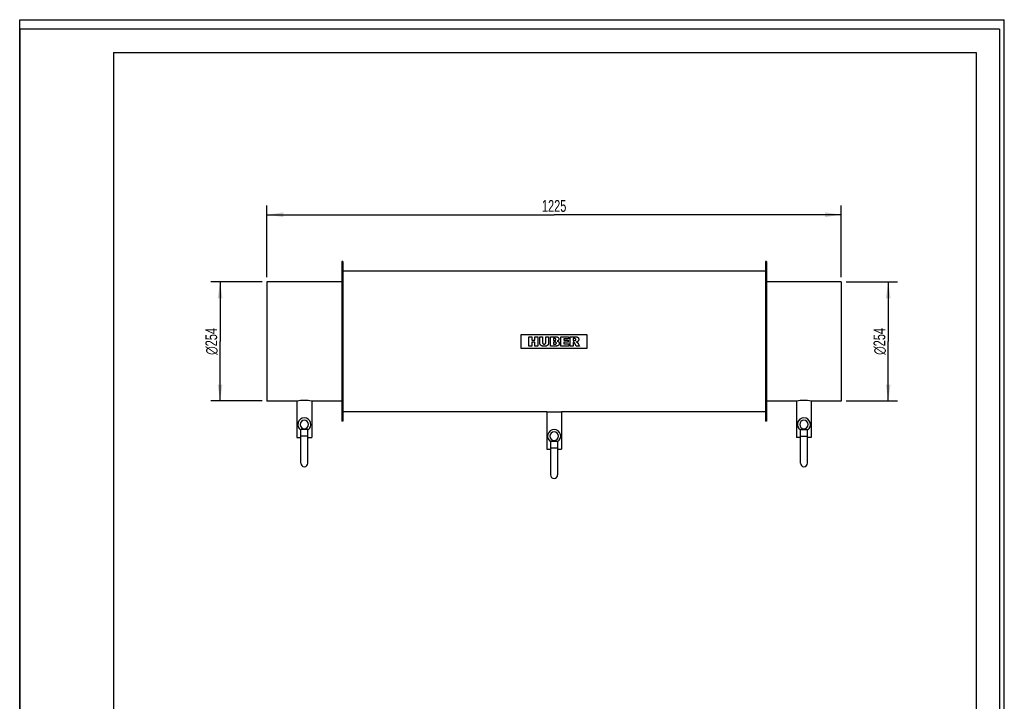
# Model space of a CAD drawing. Header units: millimetres. Extents: x 0 to 2100, y 0 to 2970.
# Tile 8 of 8: x 0 to 2100, y 1517 to 2970. Entities that reach past the tile are written whole.
import ezdxf

# ---------------------------------------------------------------- set-up
doc = ezdxf.new("R2010")
doc.units = ezdxf.units.MM
doc.header["$LTSCALE"] = 193.6
doc.layers.get('0').update_dxf_attribs({"linetype": 'CONTINUOUS'})
for name, color, linetype in [('_2D-BEM', 7, 'CONTINUOUS'), ('_ACHSEN', 7, 'CONTINUOUS'), ('_KURVEN', 7, 'CONTINUOUS')]:
    doc.layers.add(name, color=color, linetype=linetype)
doc.styles.get("Standard").update_dxf_attribs({"font": 'txt', "width": 0.7})
doc.styles.add('TEXTSTYLE_4', font='gdt', dxfattribs={"width": 0.7})
doc.dimstyles.new('DIMSTYLE_1', dxfattribs={"dimtxt": 25, "dimasz": 35, "dimexe": 2, "dimexo": 1, "dimtad": 1, "dimdec": 1, "dimtxsty": 'Standard', "dimblk": '_FILLED', "dimblk1": '_FILLED', "dimblk2": '_FILLED', "dimcen": 0.09, "dimadec": 1, "dimazin": 2, "dimtp": 0.5, "dimtm": 0.5, "dimtfac": 1, "dimtdec": 1, "dimtofl": 0, "dimtmove": 0, "dimatfit": 3, "dimldrblk": '_FILLED', "dimfxl": 1, "dimtolj": 1, "dimarcsym": 0})
doc.dimstyles.new('DIMSTYLE_2', dxfattribs={"dimtxt": 25, "dimasz": 35, "dimexe": 2, "dimexo": 1, "dimtad": 1, "dimdec": 1, "dimtxsty": 'Standard', "dimblk": '_FILLED', "dimblk1": '_FILLED', "dimblk2": '_FILLED', "dimcen": 0.09, "dimadec": 1, "dimazin": 2, "dimtp": 1.2, "dimtm": 1.2, "dimtfac": 1, "dimtdec": 1, "dimtofl": 0, "dimtmove": 0, "dimatfit": 3, "dimldrblk": '_FILLED', "dimfxl": 1, "dimtolj": 1, "dimarcsym": 0})

# ---------------------------------------------------------------- blocks, each defined once
blk = doc.blocks.new('_FILLED')
at = {"color": 0, "linetype": 'ByBlock'}
blk.add_solid([(0, 0), (-1, 0.143), (-1, -0.143)], dxfattribs=at)
blk = doc.blocks.new('*D1')
at = {"layer": '_2D-BEM', "color": 2, "linetype": 'Continuous', "transparency": 16777216}
for p, q in [((1762.4, 2411.3), (1872.4, 2411.3)), ((1852.4, 2411.3), (1852.4, 2284.3)), ((1852.4, 2157.3), (1852.4, 2284.3)), ((1762.4, 2157.3), (1872.4, 2157.3))]:
    blk.add_line(p, q, dxfattribs=at)
at = {"layer": '_2D-BEM', "color": 2, "linetype": 'Continuous', "transparency": 16777216, "xscale": 35, "yscale": 35, "zscale": 35}
for p, rotation in [((1852.4, 2411.3), 90), ((1852.4, 2157.3), 270)]:
    blk.add_blockref('_FILLED', p, dxfattribs=dict(at, rotation=rotation))
at = {"layer": '_2D-BEM', "color": 2, "linetype": 'Continuous', "transparency": 16777216, "insert": (1821.1, 2284.3), "char_height": 25, "width": 135.714, "attachment_point": 2, "rotation": 90, "line_spacing_factor": 0.9, "style": 'TEXTSTYLE_4'}
blk.add_mtext('{\\fgdt;n}\\ftxt;254', dxfattribs=at)
blk = doc.blocks.new('*D2')
at = {"layer": '_2D-BEM', "color": 2, "linetype": 'Continuous', "transparency": 16777216}
for p, q in [((517.4, 2411.3), (407.4, 2411.3)), ((427.4, 2411.3), (427.4, 2284.3)), ((427.4, 2157.3), (427.4, 2284.3)), ((517.4, 2157.3), (407.4, 2157.3))]:
    blk.add_line(p, q, dxfattribs=at)
at = {"layer": '_2D-BEM', "color": 2, "linetype": 'Continuous', "transparency": 16777216, "xscale": 35, "yscale": 35, "zscale": 35}
for p, rotation in [((427.4, 2411.3), 90), ((427.4, 2157.3), 270)]:
    blk.add_blockref('_FILLED', p, dxfattribs=dict(at, rotation=rotation))
at = {"layer": '_2D-BEM', "color": 2, "linetype": 'Continuous', "transparency": 16777216, "insert": (396.1, 2284.3), "char_height": 25, "width": 135.714, "attachment_point": 2, "rotation": 90, "line_spacing_factor": 0.9, "style": 'TEXTSTYLE_4'}
blk.add_mtext('{\\fgdt;n}\\ftxt;254', dxfattribs=at)
blk = doc.blocks.new('*D3')
at = {"layer": '_2D-BEM', "color": 2, "linetype": 'Continuous', "transparency": 16777216}
for p, q in [((527.4, 2421.3), (527.4, 2574.3)), ((1752.4, 2421.3), (1752.4, 2574.3)), ((527.4, 2554.3), (1139.9, 2554.3)), ((1752.4, 2554.3), (1139.9, 2554.3))]:
    blk.add_line(p, q, dxfattribs=at)
at = {"layer": '_2D-BEM', "color": 2, "linetype": 'Continuous', "transparency": 16777216, "xscale": 35, "yscale": 35, "zscale": 35, "rotation": 180}
blk.add_blockref('_FILLED', (527.4, 2554.3), dxfattribs=at)
at = {"layer": '_2D-BEM', "color": 2, "linetype": 'Continuous', "transparency": 16777216, "xscale": 35, "yscale": 35, "zscale": 35}
blk.add_blockref('_FILLED', (1752.4, 2554.3), dxfattribs=at)
at = {"layer": '_2D-BEM', "color": 2, "linetype": 'Continuous', "transparency": 16777216, "insert": (1139.9, 2585.5), "char_height": 25, "width": 107.143, "attachment_point": 2, "line_spacing_factor": 0.9}
blk.add_mtext('1225', dxfattribs=at)

msp = doc.modelspace()

# ---------------------------------------------------------------- linework, layer by layer
at = {"color": 7, "linetype": 'Continuous'}
for p, q in [((0, 2970), (2100, 2970)), ((0, 0), (0, 2970)), ((0, 2970), (2100, 2970)), ((0, 0), (0, 2970)), ((2100, 0), (2100, 2970)), ((2100, 0), (2100, 2970)), ((527.36, 2411.27), (527.36, 2409.27)), ((686.86, 2411.27), (527.36, 2411.27)), ((527.36, 2409.27), (527.36, 2159.27)), ((1752.36, 2411.27), (1592.86, 2411.27)), ((1752.36, 2411.27), (1752.36, 2409.27)), ((1752.36, 2409.27), (1752.36, 2159.27)), ((527.36, 2159.27), (527.36, 2157.27)), ((1752.36, 2159.27), (1752.36, 2157.27)), ((599.61, 2082.27), (599.61, 2096.76)), ((614.61, 2096.76), (599.61, 2096.76)), ((599.61, 2024.77), (599.61, 2082.27)), ((614.61, 2082.27), (599.61, 2082.27)), ((614.61, 2082.27), (614.61, 2096.76)), ((614.61, 2024.77), (614.61, 2082.27)), ((1665.11, 2082.27), (1665.11, 2096.76)), ((1665.11, 2096.76), (1680.11, 2096.76)), ((1665.11, 2024.77), (1665.11, 2082.27)), ((1665.11, 2082.27), (1680.11, 2082.27)), ((1680.11, 2082.27), (1680.11, 2096.76)), ((1680.11, 2024.77), (1680.11, 2082.27)), ((1132.36, 2071.76), (1132.36, 2057.27)), ((1132.36, 2071.76), (1147.36, 2071.76)), ((1147.36, 2071.76), (1147.36, 2057.27)), ((1132.36, 2057.27), (1132.36, 1999.77)), ((1132.36, 2057.27), (1147.36, 2057.27)), ((1147.36, 2057.27), (1147.36, 1999.77))]:
    msp.add_line(p, q, dxfattribs=at)
at = {"color": 3, "linetype": 'Continuous'}
for p, q in [((0, 2950), (0, 1485)), ((2090, 2950), (0, 2950)), ((2090, 2950), (2090, 0))]:
    msp.add_line(p, q, dxfattribs=at)
at = {"color": 5, "linetype": 'Continuous'}
for p, q in [((200, 2900), (2040, 2900)), ((200, 2900), (200, 50)), ((2040, 2900), (2040, 50))]:
    msp.add_line(p, q, dxfattribs=at)
at = {"color": 7, "linetype": 'Continuous'}
for centre in [(607.11, 2024.77), (1672.61, 2024.77), (1139.86, 1999.77)]:
    msp.add_arc(centre, 7.5, 180, 360, dxfattribs=at)
at = {"layer": '_ACHSEN', "color": 7, "linetype": 'Continuous'}
for p, q in [((686.86, 2454.27), (686.86, 2411.27)), ((688.86, 2454.27), (686.86, 2454.27)), ((688.86, 2454.27), (688.86, 2434.27)), ((1590.86, 2454.27), (1590.86, 2434.27)), ((1592.86, 2454.27), (1590.86, 2454.27)), ((1592.86, 2454.27), (1592.86, 2411.27)), ((688.86, 2434.27), (688.86, 2349.27)), ((1590.86, 2434.27), (688.86, 2434.27)), ((1590.86, 2434.27), (1590.86, 2349.27)), ((686.86, 2411.27), (686.86, 2349.27)), ((1592.86, 2411.27), (1592.86, 2349.27)), ((686.86, 2349.27), (686.86, 2219.27)), ((688.86, 2349.27), (688.86, 2219.27)), ((1590.86, 2349.27), (1590.86, 2219.27)), ((1592.86, 2349.27), (1592.86, 2219.27)), ((686.86, 2219.27), (686.86, 2157.27)), ((688.86, 2219.27), (688.86, 2134.27)), ((1590.86, 2219.27), (1590.86, 2134.27)), ((1592.86, 2219.27), (1592.86, 2157.27)), ((591.36, 2157.27), (527.36, 2157.27)), ((591.36, 2157.27), (591.36, 2079.27)), ((686.86, 2157.27), (622.86, 2157.27)), ((622.86, 2157.27), (622.86, 2079.27)), ((686.86, 2157.27), (686.86, 2114.27)), ((1592.86, 2157.27), (1592.86, 2114.27)), ((1656.86, 2157.27), (1592.86, 2157.27)), ((1656.86, 2157.27), (1656.86, 2079.27)), ((1752.36, 2157.27), (1688.36, 2157.27)), ((1688.36, 2157.27), (1688.36, 2079.27)), ((688.86, 2134.27), (688.86, 2114.27)), ((1124.11, 2134.27), (688.86, 2134.27)), ((1124.11, 2134.27), (1124.11, 2054.27)), ((1124.11, 2134.27), (1155.61, 2134.27)), ((1590.86, 2134.27), (1155.61, 2134.27)), ((1155.61, 2134.27), (1155.61, 2054.27)), ((1590.86, 2134.27), (1590.86, 2114.27)), ((688.86, 2114.27), (686.86, 2114.27)), ((1592.86, 2114.27), (1590.86, 2114.27)), ((591.36, 2079.27), (599.61, 2079.27)), ((614.61, 2079.27), (622.86, 2079.27)), ((1665.11, 2079.27), (1656.86, 2079.27)), ((1688.36, 2079.27), (1680.11, 2079.27)), ((1124.11, 2054.27), (1132.36, 2054.27)), ((1147.36, 2054.27), (1155.61, 2054.27))]:
    msp.add_line(p, q, dxfattribs=at)
for centre, radius, start, end in [((607.11, 2031.25), 127, 82.87608, 97.12392), ((1672.61, 2031.25), 127, 82.87608, 97.12392), ((607.11, 2107.27), 14, 90, 237.58992), ((607.11, 2107.27), 14, 302.41008, 90), ((1672.61, 2107.27), 14, 90, 237.58992), ((1672.61, 2107.27), 14, 302.41008, 90), ((607.11, 2107.27), 9, 90, 270), ((607.11, 2107.27), 9, 270, 90), ((1672.61, 2107.27), 9, 90, 270), ((1672.61, 2107.27), 9, 270, 90), ((1139.86, 2082.27), 14, 90, 237.58992), ((1139.86, 2082.27), 9, 90, 270), ((1139.86, 2082.27), 14, 302.41008, 90), ((1139.86, 2082.27), 9, 270, 90)]:
    msp.add_arc(centre, radius, start, end, dxfattribs=at)
at = {"layer": '_KURVEN', "color": 40, "linetype": 'Continuous'}
for p, q in [((1069.86, 2299.27), (1209.86, 2299.27)), ((1069.86, 2269.27), (1069.86, 2299.27)), ((1085.77, 2274.27), (1085.77, 2294.27)), ((1085.77, 2294.27), (1091.95, 2294.27)), ((1091.95, 2294.27), (1091.95, 2287.27)), ((1098.7, 2294.27), (1104.91, 2294.27)), ((1098.7, 2287.27), (1098.7, 2294.27)), ((1104.91, 2294.27), (1104.91, 2274.27)), ((1109.03, 2294.27), (1115.2, 2294.27)), ((1109.03, 2282.34), (1109.03, 2294.27)), ((1115.2, 2294.27), (1115.2, 2282.06)), ((1122.03, 2282.06), (1122.03, 2294.27)), ((1122.03, 2294.27), (1128.2, 2294.27)), ((1128.2, 2294.27), (1128.2, 2282.34)), ((1132.3, 2274.27), (1132.3, 2294.27)), ((1132.3, 2294.27), (1143.87, 2294.27)), ((1138.54, 2290.22), (1138.54, 2286.42)), ((1141.27, 2290.22), (1138.54, 2290.22)), ((1154.01, 2274.27), (1154.01, 2294.27)), ((1154.01, 2294.27), (1170.57, 2294.27)), ((1160.2, 2290), (1160.2, 2286.82)), ((1170.57, 2290), (1160.2, 2290)), ((1170.57, 2294.27), (1170.57, 2290)), ((1174.28, 2294.27), (1184.58, 2294.27)), ((1174.28, 2274.27), (1174.28, 2294.27)), ((1180.49, 2290.23), (1180.49, 2286.16)), ((1183.2, 2290.23), (1180.49, 2290.23)), ((1209.86, 2299.27), (1209.86, 2269.27)), ((1209.86, 2269.27), (1069.86, 2269.27)), ((1091.95, 2274.27), (1085.77, 2274.27)), ((1091.95, 2287.27), (1098.7, 2287.27)), ((1091.95, 2282.36), (1091.95, 2274.27)), ((1098.7, 2282.36), (1091.95, 2282.36)), ((1098.7, 2274.27), (1098.7, 2282.36)), ((1104.91, 2274.27), (1098.7, 2274.27)), ((1142.97, 2274.27), (1132.3, 2274.27)), ((1138.54, 2286.42), (1141.23, 2286.42)), ((1138.54, 2282.62), (1138.54, 2278.57)), ((1141.68, 2282.62), (1138.54, 2282.62)), ((1138.54, 2278.57), (1141.69, 2278.57)), ((1170.87, 2274.27), (1154.01, 2274.27)), ((1160.2, 2286.82), (1169.82, 2286.82)), ((1160.2, 2282.74), (1160.2, 2278.8)), ((1169.82, 2282.74), (1160.2, 2282.74)), ((1160.2, 2278.8), (1170.87, 2278.8)), ((1169.82, 2286.82), (1169.82, 2282.74)), ((1170.87, 2278.8), (1170.87, 2274.27)), ((1180.49, 2274.27), (1174.28, 2274.27)), ((1180.49, 2286.16), (1183.1, 2286.16)), ((1180.49, 2282.39), (1180.49, 2274.27)), ((1181.04, 2282.39), (1180.49, 2282.39)), ((1186.97, 2274.27), (1183.67, 2280.38)), ((1193.96, 2274.27), (1186.97, 2274.27)), ((1190.95, 2280.05), (1193.96, 2274.27))]:
    msp.add_line(p, q, dxfattribs=at)
for points in [[(1143.23, 2289.73), (1143.2, 2289.75), (1143.12, 2289.81), (1142.99, 2289.89), (1142.83, 2289.97), (1142.65, 2290.04), (1142.44, 2290.1), (1142.19, 2290.15), (1141.92, 2290.19), (1141.61, 2290.21), (1141.39, 2290.22), (1141.27, 2290.22)], [(1143.81, 2288.36), (1143.81, 2288.44), (1143.8, 2288.6), (1143.77, 2288.81), (1143.72, 2289), (1143.65, 2289.17), (1143.57, 2289.33), (1143.47, 2289.47), (1143.36, 2289.6), (1143.28, 2289.69), (1143.23, 2289.73)], [(1143.87, 2294.27), (1144.12, 2294.27), (1144.57, 2294.25), (1145.18, 2294.19), (1145.72, 2294.1), (1146.2, 2293.98), (1146.64, 2293.84), (1147.03, 2293.68), (1147.39, 2293.5), (1147.72, 2293.3), (1148.03, 2293.08), (1148.22, 2292.92), (1148.31, 2292.84)], [(1148.31, 2292.84), (1148.42, 2292.73), (1148.62, 2292.53), (1148.89, 2292.22), (1149.12, 2291.9), (1149.31, 2291.57), (1149.48, 2291.23), (1149.61, 2290.88), (1149.72, 2290.52), (1149.8, 2290.14), (1149.85, 2289.73), (1149.86, 2289.44), (1149.86, 2289.29)], [(1149.86, 2289.29), (1149.86, 2289.15), (1149.85, 2288.87), (1149.81, 2288.49), (1149.74, 2288.12), (1149.64, 2287.78), (1149.52, 2287.45), (1149.37, 2287.14), (1149.2, 2286.83), (1149, 2286.54), (1148.84, 2286.34), (1148.76, 2286.24)], [(1185.51, 2289.71), (1185.47, 2289.74), (1185.4, 2289.79), (1185.27, 2289.87), (1185.12, 2289.95), (1184.93, 2290.01), (1184.72, 2290.08), (1184.49, 2290.13), (1184.22, 2290.17), (1183.92, 2290.2), (1183.58, 2290.23), (1183.34, 2290.23), (1183.2, 2290.23)], [(1184.58, 2294.27), (1184.75, 2294.27), (1185.07, 2294.27), (1185.55, 2294.25), (1186.02, 2294.23), (1186.51, 2294.2), (1187, 2294.16), (1187.5, 2294.1), (1188, 2294.02), (1188.49, 2293.92), (1188.81, 2293.83), (1188.96, 2293.78)], [(1186.12, 2288.22), (1186.12, 2288.31), (1186.12, 2288.47), (1186.09, 2288.68), (1186.05, 2288.87), (1185.99, 2289.04), (1185.92, 2289.19), (1185.84, 2289.33), (1185.74, 2289.47), (1185.64, 2289.59), (1185.55, 2289.67), (1185.51, 2289.71)], [(1188.96, 2293.78), (1189.09, 2293.74), (1189.33, 2293.65), (1189.68, 2293.49), (1190, 2293.3), (1190.3, 2293.09), (1190.6, 2292.86), (1190.87, 2292.59), (1191.14, 2292.29), (1191.32, 2292.07), (1191.4, 2291.95)], [(1191.4, 2291.95), (1191.47, 2291.84), (1191.61, 2291.63), (1191.79, 2291.29), (1191.95, 2290.93), (1192.08, 2290.55), (1192.19, 2290.15), (1192.27, 2289.71), (1192.32, 2289.24), (1192.33, 2288.89), (1192.33, 2288.72)], [(1109.6, 2278.96), (1109.56, 2279.11), (1109.47, 2279.41), (1109.37, 2279.82), (1109.28, 2280.19), (1109.21, 2280.56), (1109.15, 2280.91), (1109.1, 2281.27), (1109.06, 2281.62), (1109.04, 2281.98), (1109.03, 2282.22), (1109.03, 2282.34)], [(1110.92, 2276.66), (1110.83, 2276.76), (1110.67, 2276.96), (1110.43, 2277.27), (1110.22, 2277.59), (1110.02, 2277.93), (1109.85, 2278.27), (1109.71, 2278.62), (1109.63, 2278.85), (1109.6, 2278.96)], [(1113.04, 2274.93), (1112.89, 2275.01), (1112.6, 2275.18), (1112.17, 2275.48), (1111.74, 2275.82), (1111.32, 2276.21), (1111.05, 2276.51), (1110.92, 2276.66)], [(1115.92, 2274.13), (1115.78, 2274.15), (1115.51, 2274.19), (1115.14, 2274.25), (1114.81, 2274.31), (1114.5, 2274.39), (1114.2, 2274.47), (1113.9, 2274.56), (1113.61, 2274.67), (1113.32, 2274.79), (1113.13, 2274.88), (1113.04, 2274.93)], [(1115.2, 2282.06), (1115.2, 2281.91), (1115.21, 2281.64), (1115.25, 2281.27), (1115.32, 2280.94), (1115.4, 2280.65), (1115.51, 2280.38), (1115.63, 2280.14), (1115.76, 2279.91), (1115.92, 2279.7), (1116.04, 2279.57), (1116.1, 2279.51)], [(1119.11, 2273.93), (1118.81, 2273.93), (1118.17, 2273.94), (1117.11, 2274), (1116.33, 2274.08), (1115.92, 2274.13)], [(1116.1, 2279.51), (1116.16, 2279.44), (1116.28, 2279.33), (1116.49, 2279.17), (1116.71, 2279.03), (1116.95, 2278.91), (1117.21, 2278.8), (1117.51, 2278.72), (1117.83, 2278.65), (1118.2, 2278.6), (1118.47, 2278.59), (1118.62, 2278.59)], [(1118.62, 2278.59), (1118.76, 2278.59), (1119.03, 2278.6), (1119.39, 2278.65), (1119.71, 2278.71), (1120, 2278.8), (1120.26, 2278.9), (1120.5, 2279.02), (1120.72, 2279.16), (1120.93, 2279.31), (1121.06, 2279.43), (1121.12, 2279.49)], [(1123.43, 2274.59), (1123.27, 2274.53), (1122.94, 2274.43), (1122.43, 2274.29), (1121.92, 2274.18), (1121.41, 2274.09), (1120.89, 2274.02), (1120.35, 2273.97), (1119.77, 2273.94), (1119.34, 2273.93), (1119.11, 2273.93)], [(1121.12, 2279.49), (1121.18, 2279.55), (1121.3, 2279.68), (1121.45, 2279.89), (1121.59, 2280.11), (1121.71, 2280.36), (1121.82, 2280.63), (1121.91, 2280.93), (1121.98, 2281.26), (1122.02, 2281.63), (1122.03, 2281.91), (1122.03, 2282.06)], [(1125.91, 2276.25), (1125.76, 2276.1), (1125.46, 2275.82), (1125.03, 2275.47), (1124.62, 2275.19), (1124.22, 2274.95), (1123.83, 2274.75), (1123.56, 2274.64), (1123.43, 2274.59)], [(1127.64, 2279), (1127.58, 2278.82), (1127.44, 2278.47), (1127.2, 2277.98), (1126.94, 2277.52), (1126.63, 2277.08), (1126.3, 2276.65), (1126.04, 2276.38), (1125.91, 2276.25)], [(1128.2, 2282.34), (1128.2, 2282.11), (1128.18, 2281.64), (1128.11, 2280.95), (1128, 2280.28), (1127.84, 2279.63), (1127.71, 2279.21), (1127.64, 2279)], [(1141.23, 2286.42), (1141.35, 2286.42), (1141.58, 2286.43), (1141.89, 2286.45), (1142.17, 2286.49), (1142.42, 2286.54), (1142.64, 2286.6), (1142.83, 2286.67), (1142.99, 2286.75), (1143.12, 2286.83), (1143.2, 2286.89), (1143.23, 2286.91)], [(1143.94, 2282.07), (1143.9, 2282.1), (1143.82, 2282.17), (1143.66, 2282.26), (1143.48, 2282.34), (1143.27, 2282.42), (1143.02, 2282.49), (1142.74, 2282.54), (1142.43, 2282.58), (1142.08, 2282.61), (1141.81, 2282.62), (1141.68, 2282.62)], [(1141.69, 2278.57), (1141.83, 2278.57), (1142.09, 2278.57), (1142.45, 2278.6), (1142.76, 2278.64), (1143.04, 2278.7), (1143.28, 2278.76), (1143.49, 2278.84), (1143.67, 2278.93), (1143.82, 2279.03), (1143.9, 2279.09), (1143.94, 2279.12)], [(1145.74, 2274.54), (1145.62, 2274.52), (1145.38, 2274.49), (1145.06, 2274.45), (1144.77, 2274.41), (1144.52, 2274.39), (1144.29, 2274.36), (1144.09, 2274.34), (1143.91, 2274.32), (1143.75, 2274.31), (1143.59, 2274.3), (1143.44, 2274.29), (1143.28, 2274.28), (1143.13, 2274.27), (1143.02, 2274.27), (1142.97, 2274.27)], [(1143.23, 2286.91), (1143.27, 2286.95), (1143.34, 2287.02), (1143.44, 2287.13), (1143.53, 2287.26), (1143.61, 2287.4), (1143.67, 2287.55), (1143.73, 2287.72), (1143.77, 2287.9), (1143.8, 2288.12), (1143.81, 2288.28), (1143.81, 2288.36)], [(1144.6, 2280.65), (1144.6, 2280.72), (1144.59, 2280.86), (1144.56, 2281.05), (1144.52, 2281.22), (1144.46, 2281.39), (1144.39, 2281.54), (1144.31, 2281.68), (1144.2, 2281.82), (1144.08, 2281.95), (1143.99, 2282.03), (1143.94, 2282.07)], [(1143.94, 2279.12), (1143.99, 2279.17), (1144.08, 2279.26), (1144.2, 2279.39), (1144.3, 2279.54), (1144.39, 2279.69), (1144.46, 2279.85), (1144.52, 2280.02), (1144.56, 2280.21), (1144.59, 2280.42), (1144.6, 2280.57), (1144.6, 2280.65)], [(1148.09, 2275.19), (1148.01, 2275.15), (1147.85, 2275.07), (1147.59, 2274.96), (1147.33, 2274.87), (1147.06, 2274.79), (1146.8, 2274.72), (1146.53, 2274.67), (1146.27, 2274.62), (1146.01, 2274.58), (1145.83, 2274.55), (1145.74, 2274.54)], [(1148.76, 2286.24), (1148.7, 2286.18), (1148.57, 2286.04), (1148.35, 2285.84), (1148.1, 2285.65), (1147.81, 2285.45), (1147.47, 2285.27), (1147.07, 2285.08), (1146.76, 2284.97), (1146.6, 2284.91)], [(1146.6, 2284.91), (1146.8, 2284.86), (1147.17, 2284.76), (1147.66, 2284.58), (1148.08, 2284.4), (1148.46, 2284.21), (1148.78, 2284.01), (1149.07, 2283.8), (1149.33, 2283.59), (1149.56, 2283.36), (1149.7, 2283.2), (1149.77, 2283.12)], [(1150.07, 2277.16), (1149.99, 2277.04), (1149.84, 2276.8), (1149.6, 2276.47), (1149.34, 2276.18), (1149.06, 2275.9), (1148.76, 2275.64), (1148.44, 2275.41), (1148.21, 2275.26), (1148.09, 2275.19)], [(1149.77, 2283.12), (1149.84, 2283.03), (1149.98, 2282.85), (1150.16, 2282.56), (1150.32, 2282.26), (1150.45, 2281.94), (1150.57, 2281.6), (1150.66, 2281.24), (1150.73, 2280.85), (1150.78, 2280.43), (1150.79, 2280.12), (1150.79, 2279.96)], [(1150.79, 2279.96), (1150.79, 2279.8), (1150.78, 2279.49), (1150.73, 2279.05), (1150.65, 2278.64), (1150.55, 2278.24), (1150.41, 2277.87), (1150.26, 2277.51), (1150.13, 2277.27), (1150.07, 2277.16)], [(1182.54, 2281.91), (1182.48, 2281.96), (1182.34, 2282.04), (1182.14, 2282.15), (1181.94, 2282.23), (1181.72, 2282.3), (1181.5, 2282.35), (1181.28, 2282.38), (1181.12, 2282.39), (1181.04, 2282.39)], [(1183.67, 2280.38), (1183.62, 2280.47), (1183.52, 2280.65), (1183.38, 2280.88), (1183.25, 2281.1), (1183.12, 2281.29), (1183, 2281.45), (1182.88, 2281.6), (1182.76, 2281.72), (1182.65, 2281.83), (1182.58, 2281.89), (1182.54, 2281.91)], [(1183.1, 2286.16), (1183.13, 2286.16), (1183.21, 2286.17), (1183.32, 2286.18), (1183.43, 2286.19), (1183.54, 2286.2), (1183.64, 2286.22), (1183.76, 2286.24), (1183.87, 2286.26), (1184, 2286.28), (1184.13, 2286.3), (1184.27, 2286.33), (1184.42, 2286.36), (1184.57, 2286.39), (1184.68, 2286.42), (1184.73, 2286.43)], [(1184.73, 2286.43), (1184.8, 2286.44), (1184.91, 2286.47), (1185.07, 2286.54), (1185.22, 2286.61), (1185.36, 2286.7), (1185.49, 2286.8), (1185.61, 2286.92), (1185.69, 2287.01), (1185.73, 2287.06)], [(1185.73, 2287.06), (1185.77, 2287.11), (1185.84, 2287.21), (1185.92, 2287.36), (1186, 2287.52), (1186.05, 2287.68), (1186.09, 2287.86), (1186.12, 2288.04), (1186.12, 2288.16), (1186.12, 2288.22)], [(1189.66, 2283.88), (1189.59, 2283.83), (1189.45, 2283.75), (1189.23, 2283.65), (1189.01, 2283.55), (1188.78, 2283.46), (1188.55, 2283.38), (1188.32, 2283.31), (1188.07, 2283.24), (1187.8, 2283.17), (1187.59, 2283.12), (1187.49, 2283.09)], [(1187.49, 2283.09), (1187.57, 2283.07), (1187.72, 2283.01), (1187.92, 2282.93), (1188.11, 2282.86), (1188.29, 2282.79), (1188.46, 2282.71), (1188.62, 2282.63), (1188.79, 2282.55), (1188.95, 2282.45), (1189.05, 2282.38), (1189.1, 2282.35)], [(1189.1, 2282.35), (1189.15, 2282.31), (1189.24, 2282.24), (1189.37, 2282.12), (1189.49, 2282), (1189.6, 2281.88), (1189.71, 2281.76), (1189.81, 2281.64), (1189.9, 2281.53), (1190, 2281.41), (1190.06, 2281.33), (1190.09, 2281.29)], [(1191.61, 2285.83), (1191.55, 2285.72), (1191.41, 2285.5), (1191.18, 2285.19), (1190.93, 2284.9), (1190.65, 2284.62), (1190.35, 2284.36), (1190.03, 2284.11), (1189.79, 2283.95), (1189.66, 2283.88)], [(1190.09, 2281.29), (1190.14, 2281.23), (1190.23, 2281.12), (1190.36, 2280.96), (1190.47, 2280.8), (1190.58, 2280.66), (1190.68, 2280.51), (1190.78, 2280.36), (1190.87, 2280.21), (1190.93, 2280.11), (1190.95, 2280.05)], [(1192.33, 2288.72), (1192.33, 2288.54), (1192.32, 2288.2), (1192.27, 2287.73), (1192.19, 2287.3), (1192.08, 2286.9), (1191.95, 2286.53), (1191.8, 2286.17), (1191.68, 2285.94), (1191.61, 2285.83)]]:
    msp.add_open_spline(points, degree=3, dxfattribs=at)

# ---------------------------------------------------------------- dimensions: what is measured, and where the dimension line sits
at = {"layer": '_2D-BEM', "color": 2, "linetype": 'Continuous'}
dim = msp.add_linear_dim(base=(1752.36, 2554.27), p1=(527.36, 2420.27), p2=(1752.36, 2420.27), dimstyle='DIMSTYLE_2', dxfattribs=at)
dim.commit()
dim.dimension.update_dxf_attribs({"geometry": '*D3', "text_midpoint": (1136.29, 2554.27), "dimtype": 160})
for base, p1, p2, picture, middle in [((427.36, 2411.27), (518.36, 2157.27), (518.36, 2411.27), '*D2', (427.36, 2284.27)), ((1852.36, 2411.27), (1761.36, 2157.27), (1761.36, 2411.27), '*D1', (1852.36, 2284.27))]:
    dim = msp.add_linear_dim(base=base, p1=p1, p2=p2, angle=90, text='%%c<>', dimstyle='DIMSTYLE_1', dxfattribs=at)
    dim.commit()
    dim.dimension.update_dxf_attribs({"geometry": picture, "text_midpoint": middle, "dimtype": 160})

doc.saveas('drawing.dxf')
